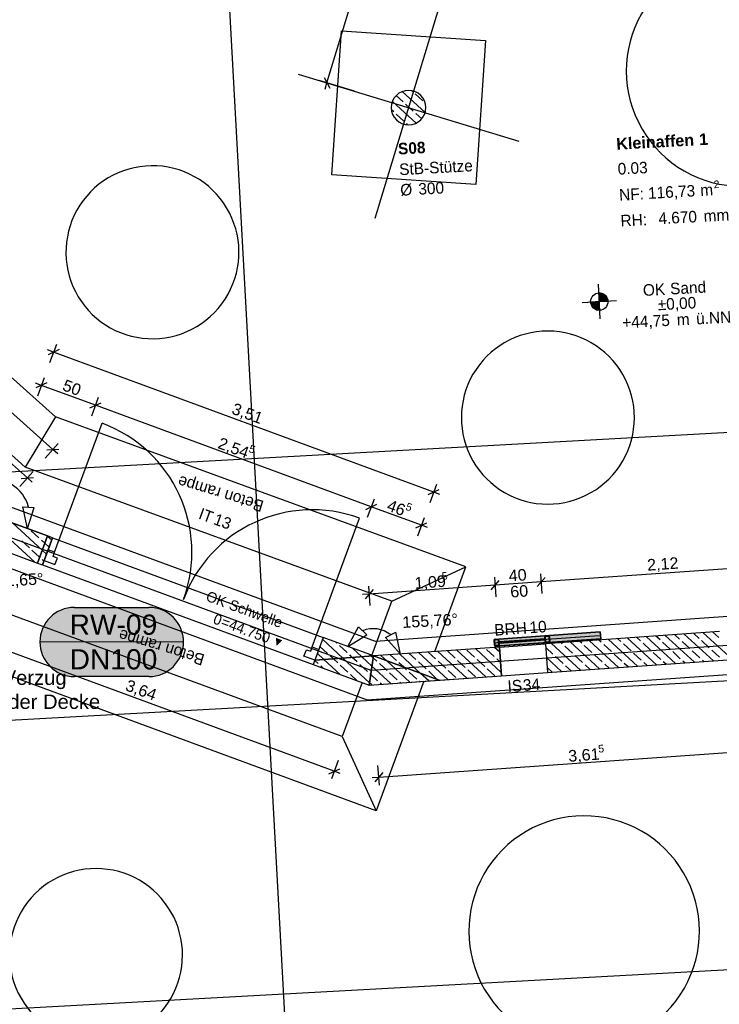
# Model space of a CAD drawing. Extents: x -181 to 1388, y 138 to 979.
# Tile 66 of 82: x 805 to 926, y 466 to 637. Entities that reach past the tile are written whole.
import ezdxf
from ezdxf.lldxf.tags import DXFTag

# ---------------------------------------------------------------- set-up
doc = ezdxf.new("R2010")
doc.units = 0
doc.layers.get('0').update_dxf_attribs({"lineweight": 25})
for name, color, linetype, lineweight, true_color in [('01 Allgemein Beschriftung', 7, 'Continuous', 25, 0x848484), ('01 Höhen im Gebäude - Basis', 7, 'Continuous', 25, 0x848484), ('01AFU Allgemein Bemaßung', 7, 'Continuous', 25, 0x848484), ('20 Dach Stb-Decke', 7, 'Continuous', 25, 0x848484), ('20 Fundament', 7, 'Continuous', 25, 0x848484), ('20 Höhen Schwellen', 7, 'Continuous', 25, 0x848484), ('20 Innenwände', 7, 'Continuous', 25, 0x848484), ('20 Platzbedarf Schieber', 7, 'Continuous', 25, 0x848484), ('20 Räume Innen', 7, 'Continuous', 25, 0x848484), ('20 Schieber', 7, 'Continuous', 25, 0x848484), ('20 Stützen', 7, 'Continuous', 25, 0x848484), ('20 Stützen - Beschriftung', 7, 'Continuous', 25, 0x848484), ('A-0', 7, 'Continuous', 25, 0x848484), ('S_Mass', 150, 'Continuous', 25, 0x007fff)]:
    doc.layers.add(name, color=color, linetype=linetype, lineweight=lineweight, true_color=true_color)
doc.layers.add('02 Raster Gebäude', color=7, linetype='Continuous', lineweight=25)
doc.layers.add('X_Text', color=7, linetype='Continuous', lineweight=25)
doc.styles.get("Standard").update_dxf_attribs({"font": 'arial.ttf'})
tags = doc.linetypes.add('Raster', pattern=[0.2, 0.1, -0.05, 0, -0.05]).pattern_tags.tags
tags[10:11] = [DXFTag(74, 4), DXFTag(75, 0), DXFTag(340, '0'), DXFTag(46, 1.0), DXFTag(50, 0.0), DXFTag(44, 0.0), DXFTag(45, 0.0)]
tags[8:9] = [DXFTag(74, 4), DXFTag(75, 0), DXFTag(340, '0'), DXFTag(46, 1.0), DXFTag(50, 0.0), DXFTag(44, 0.0), DXFTag(45, 0.0)]
tags[6:7] = [DXFTag(74, 4), DXFTag(75, 0), DXFTag(340, '0'), DXFTag(46, 1.0), DXFTag(50, 0.0), DXFTag(44, 0.0), DXFTag(45, 0.0)]
tags[4:5] = [DXFTag(74, 4), DXFTag(75, 0), DXFTag(340, '0'), DXFTag(46, 1.0), DXFTag(50, 0.0), DXFTag(44, 0.0), DXFTag(45, 0.0)]
tags = doc.linetypes.add('Strichlinie eng', pattern=[0.115, 0.075, -0.04]).pattern_tags.tags
tags[6:7] = [DXFTag(74, 4), DXFTag(75, 0), DXFTag(340, '0'), DXFTag(46, 1.0), DXFTag(50, 0.0), DXFTag(44, 0.0), DXFTag(45, 0.0)]
tags[4:5] = [DXFTag(74, 4), DXFTag(75, 0), DXFTag(340, '0'), DXFTag(46, 1.0), DXFTag(50, 0.0), DXFTag(44, 0.0), DXFTag(45, 0.0)]
tags = doc.linetypes.add('Strichpunktx2', pattern=[2, 1, -0.5, 0, -0.5]).pattern_tags.tags
tags[10:11] = [DXFTag(74, 4), DXFTag(75, 0), DXFTag(340, '0'), DXFTag(46, 1.0), DXFTag(50, 0.0), DXFTag(44, 0.0), DXFTag(45, 0.0)]
tags[8:9] = [DXFTag(74, 4), DXFTag(75, 0), DXFTag(340, '0'), DXFTag(46, 1.0), DXFTag(50, 0.0), DXFTag(44, 0.0), DXFTag(45, 0.0)]
tags[6:7] = [DXFTag(74, 4), DXFTag(75, 0), DXFTag(340, '0'), DXFTag(46, 1.0), DXFTag(50, 0.0), DXFTag(44, 0.0), DXFTag(45, 0.0)]
tags[4:5] = [DXFTag(74, 4), DXFTag(75, 0), DXFTag(340, '0'), DXFTag(46, 1.0), DXFTag(50, 0.0), DXFTag(44, 0.0), DXFTag(45, 0.0)]
tags = doc.linetypes.add('Öffnungslinie Tür Fenster', pattern=[0.115, 0.075, -0.04]).pattern_tags.tags
tags[6:7] = [DXFTag(74, 4), DXFTag(75, 0), DXFTag(340, '0'), DXFTag(46, 1.0), DXFTag(50, 0.0), DXFTag(44, 0.0), DXFTag(45, 0.0)]
tags[4:5] = [DXFTag(74, 4), DXFTag(75, 0), DXFTag(340, '0'), DXFTag(46, 1.0), DXFTag(50, 0.0), DXFTag(44, 0.0), DXFTag(45, 0.0)]

# ---------------------------------------------------------------- blocks, each defined once
blk = doc.blocks.new('Referenz-A07F5V09WF')
at = {"layer": '01 Höhen im Gebäude - Basis', "lineweight": -2}
for p, q in [((905.21, 585.16), (904.89, 591.15)), ((902.06, 587.99), (908.05, 588.31))]:
    blk.add_line(p, q, dxfattribs=at)
blk.add_circle((905.05, 588.15), 1.5, dxfattribs=at)
for points in [[(905.05, 588.15), (904.97, 589.65), (905.05, 589.64)], [(905.05, 588.15), (905.05, 589.64), (905.55, 588.18)], [(905.55, 588.18), (905.05, 589.64), (905.55, 589.57)], [(905.55, 588.18), (905.55, 589.57), (906.06, 588.21)], [(906.06, 588.21), (905.55, 589.57), (906.06, 589.27)], [(906.06, 588.21), (906.06, 589.27), (906.41, 588.23)], [(906.41, 588.23), (906.06, 589.27), (906.41, 588.8)], [(903.7, 587.51), (903.56, 588.07), (903.7, 588.08)], [(904.05, 587.04), (903.7, 588.08), (904.05, 588.1)], [(903.7, 587.51), (903.7, 588.08), (904.05, 587.04)], [(904.55, 586.74), (904.05, 588.1), (904.55, 588.13)], [(904.05, 587.04), (904.05, 588.1), (904.55, 586.74)], [(905.05, 586.67), (904.55, 588.13), (905.05, 588.15)], [(904.55, 586.74), (904.55, 588.13), (905.05, 586.67)], [(905.05, 586.67), (905.05, 588.15), (905.13, 586.66)], [(906.41, 588.23), (906.41, 588.8), (906.55, 588.23)]]:
    blk.add_solid(points, dxfattribs=at)
at = {"layer": '01AFU Allgemein Bemaßung', "lineweight": -2}
for p, q in [((857.82, 626.06), (882.88, 708.68)), ((857.32, 627), (858.32, 625.13)), ((862.61, 624.61), (856.48, 626.47)), ((857.5, 624.99), (857.82, 626.06)), ((810.29, 562.49), (772.41, 596.43)), ((810.91, 580.7), (809.73, 577.5)), ((810.42, 579.38), (809.37, 579.77)), ((811.38, 579.82), (809.46, 578.93)), ((876.33, 555.11), (810.42, 579.38)), ((808.3, 573.62), (807.25, 574.01)), ((809.27, 574.07), (807.34, 573.18)), ((808.79, 574.94), (807.61, 571.75)), ((817.69, 570.17), (808.3, 573.62)), ((816.72, 569.72), (818.65, 570.61)), ((818.17, 571.49), (817, 568.29)), ((865.5, 552.57), (817.69, 570.17)), ((805.87, 557.56), (795.34, 567)), ((811.23, 563.54), (808.95, 561)), ((809.23, 562.43), (811.35, 562.55)), ((811.13, 561.74), (810.29, 562.49)), ((806.81, 558.61), (804.54, 556.07)), ((804.81, 557.5), (806.93, 557.62)), ((806.71, 556.81), (805.87, 557.56)), ((875.37, 554.67), (877.29, 555.56)), ((876.81, 556.43), (875.64, 553.24)), ((877.38, 554.72), (876.33, 555.11)), ((865.98, 553.89), (864.81, 550.69)), ((805.88, 548.79), (805.07, 552.57)), ((805.07, 552.57), (807.07, 552.47)), ((805.88, 548.79), (807.07, 552.47)), ((864.54, 552.12), (866.46, 553.01)), ((874.21, 549.36), (865.5, 552.57)), ((873.25, 548.92), (875.17, 549.8)), ((874.7, 550.68), (873.52, 547.48)), ((875.27, 548.97), (874.21, 549.36)), ((937.27, 542.51), (894.96, 539.53)), ((886.28, 538.17), (887.68, 539.77)), ((886.88, 540.37), (887.12, 536.97)), ((894.96, 539.53), (886.98, 538.97)), ((894.27, 538.73), (895.66, 540.33)), ((894.86, 540.93), (895.1, 537.53)), ((865.81, 538.23), (864.42, 536.63)), ((865.02, 538.83), (865.26, 535.43)), ((886.98, 538.97), (865.12, 537.43)), ((865.12, 537.43), (863.99, 537.35)), ((859.08, 506.72), (790.81, 531.85)), ((861.44, 528.34), (863.28, 531.73)), ((863.28, 531.73), (864.73, 530.36)), ((861.44, 528.34), (864.73, 530.36)), ((867.98, 529.89), (869.75, 530.81)), ((870.58, 527.04), (867.98, 529.89)), ((870.58, 527.04), (869.75, 530.81)), ((866.81, 505.69), (938.97, 510.77)), ((858.12, 506.27), (860.05, 507.16)), ((859.77, 508.59), (858.6, 505.4)), ((866.91, 504.29), (866.67, 507.69)), ((860.14, 506.33), (859.08, 506.72)), ((865.69, 505.61), (866.81, 505.69)), ((867.51, 506.49), (866.12, 504.89))]:
    blk.add_line(p, q, dxfattribs=at)
for centre, major_axis, end_param in [((799.96, 550.97), (6.11, 1.55), 1.56137), ((865.87, 526.71), (3, 3.65), 1.092907)]:
    blk.add_ellipse(centre, major_axis=major_axis, ratio=1, start_param=0, end_param=end_param, dxfattribs=at)
at = {"layer": '02 Raster Gebäude', "linetype": 'Raster', "lineweight": -2, "ltscale": 56.250004}
for p, q in [((824.07, 946.89), (861.14, 269.77)), ((1017.98, 570.37), (313.64, 531.81)), ((1014.35, 527.11), (315.39, 488.85)), ((1010.16, 476.81), (317.41, 438.88))]:
    blk.add_line(p, q, dxfattribs=at)
at = {"layer": '02 Raster Gebäude', "linetype": 'Strichpunktx2', "lineweight": -2, "ltscale": 56.250004}
for p, q in [((866.18, 602.63), (877.79, 640.91)), ((852.84, 627.57), (891.12, 615.96)), ((865.51, 524.17), (798.17, 548.97)), ((937.67, 529.25), (865.51, 524.17))]:
    blk.add_line(p, q, dxfattribs=at)
at = {"layer": '20 Dach Stb-Decke', "linetype": 'Öffnungslinie Tür Fenster', "lineweight": -2, "ltscale": 56.250004}
for centre, major_axis in [((929.73, 628.14), (1.24, 19.96)), ((827.56, 596.7), (0.76, 14.98)), ((827.56, 596.7), (-0.76, -14.98)), ((896.13, 568.03), (1.01, 14.97)), ((896.13, 568.03), (-1.01, -14.97)), ((902.42, 478.99), (1.21, 19.96)), ((902.42, 478.99), (-1.21, -19.96)), ((817.77, 474.84), (1.01, 14.97)), ((817.77, 474.84), (-1.01, -14.97))]:
    blk.add_ellipse(centre, major_axis=major_axis, ratio=1, start_param=0, end_param=3.141593, dxfattribs=at)
at = {"layer": '20 Fundament', "linetype": 'Öffnungslinie Tür Fenster', "lineweight": -2, "ltscale": 56.250004}
for p, q in [((858.67, 610.14), (860.35, 635.08)), ((860.35, 635.08), (885.3, 633.4)), ((885.3, 633.4), (883.61, 608.45)), ((883.61, 608.45), (858.67, 610.14)), ((810.73, 568.17), (768.49, 606.03)), ((805.49, 559.44), (765.29, 595.47)), ((810.73, 568.17), (805.49, 559.44)), ((881.93, 542.13), (810.73, 568.17)), ((869.08, 536.18), (805.49, 559.44)), ((866.23, 529.24), (801.27, 553.15)), ((798.11, 543.66), (864.79, 519.11)), ((869.08, 536.18), (881.93, 542.13)), ((876.53, 527.46), (881.93, 542.13)), ((865.63, 526.79), (869.08, 536.18)), ((860.45, 512.72), (799.29, 535.23)), ((938.39, 534.32), (866.23, 529.24)), ((864.79, 519.11), (936.95, 524.19)), ((866.38, 499.88), (802.21, 523.5)), ((863.9, 522.1), (860.45, 512.72)), ((874.64, 522.31), (866.38, 499.88)), ((860.45, 512.72), (866.38, 499.88))]:
    blk.add_line(p, q, dxfattribs=at)
at = {"layer": '20 Innenwände', "lineweight": -2}
for p, q in [((810.6, 544.71), (818.83, 567.04)), ((807.08, 543.02), (799.58, 549.93)), ((807.08, 543.02), (799.58, 549.93)), ((799.96, 550.97), (809.35, 547.51)), ((808.43, 545.03), (803.35, 549.72)), ((808.43, 545.03), (803.35, 549.72)), ((855.27, 528.26), (863.49, 550.6)), ((807.86, 547.2), (806.53, 548.42)), ((807.86, 547.2), (806.53, 548.42)), ((798.24, 546.28), (807.62, 542.82)), ((806.23, 545.44), (804.91, 546.66)), ((806.23, 545.44), (804.91, 546.66)), ((808.88, 546.25), (808.3, 546.79)), ((808.88, 546.25), (808.3, 546.79)), ((809.33, 547.47), (809.25, 547.55)), ((809.33, 547.47), (809.25, 547.55)), ((810.09, 546.78), (809.33, 547.47)), ((810.24, 547.19), (809.35, 547.51)), ((810.24, 547.19), (809.48, 545.12)), ((810.24, 547.19), (857.16, 529.91)), ((807.99, 543.82), (806.67, 545.03)), ((807.99, 543.82), (806.67, 545.03)), ((809.19, 544.34), (808.43, 545.03)), ((809.48, 545.12), (808.79, 543.25)), ((809.48, 545.12), (808.79, 543.25)), ((809.62, 545.57), (808.88, 546.25)), ((810.6, 544.71), (809.48, 545.12)), ((810.33, 543.96), (810.6, 544.71)), ((807.99, 543.81), (807.99, 543.82)), ((808.74, 543.12), (808.43, 543.4)), ((808.79, 543.25), (808.51, 542.49)), ((808.79, 543.25), (810.66, 542.55)), ((811.08, 543.68), (810.33, 543.96)), ((810.66, 542.55), (811.08, 543.68)), ((807.62, 542.82), (808.51, 542.49)), ((808.51, 542.49), (855.43, 525.22)), ((925.88, 530.93), (895.72, 528.81)), ((857.16, 529.91), (856.4, 527.85)), ((860.58, 526.33), (857.04, 529.6)), ((865.87, 526.71), (857.16, 529.91)), ((902.01, 528.94), (901.7, 529.23)), ((908.39, 524.69), (903.34, 529.34)), ((905.4, 529.07), (904.99, 529.46)), ((911.68, 524.92), (906.63, 529.57)), ((908.79, 529.21), (908.28, 529.69)), ((914.97, 525.15), (909.92, 529.81)), ((912.18, 529.35), (911.57, 529.92)), ((918.26, 525.38), (913.21, 530.04)), ((915.58, 529.49), (914.85, 530.15)), ((921.55, 525.61), (916.5, 530.27)), ((918.97, 529.62), (918.14, 530.38)), ((920.73, 528), (919.41, 529.22)), ((924.84, 525.84), (919.79, 530.5)), ((922.36, 529.76), (921.43, 530.62)), ((924.12, 528.14), (922.8, 529.36)), ((928.13, 526.07), (923.08, 530.73)), ((925.75, 529.9), (924.72, 530.85)), ((853.83, 526.66), (854.25, 527.79)), ((854.25, 527.79), (855, 527.51)), ((855, 527.51), (855.27, 528.26)), ((855.27, 528.26), (856.4, 527.85)), ((856.4, 527.85), (855.71, 525.97)), ((856.4, 527.85), (855.71, 525.97)), ((857.92, 527.15), (856.6, 528.37)), ((859.55, 528.91), (859.34, 529.11)), ((861.31, 527.29), (859.99, 528.51)), ((863.87, 526.56), (862.29, 528.02)), ((887.73, 528.24), (865.87, 526.71)), ((880.04, 526.35), (878.71, 527.57)), ((885.37, 523.07), (880.32, 527.72)), ((883.43, 526.49), (882.1, 527.71)), ((888.04, 523.86), (883.61, 527.95)), ((886.82, 526.62), (885.5, 527.84)), ((887.8, 527.35), (886.89, 528.18)), ((887.73, 528.24), (895.72, 528.81)), ((887.73, 528.24), (888.09, 523.26)), ((895.72, 528.81), (896.07, 523.82)), ((896.99, 527.04), (895.76, 528.17)), ((901.81, 524.22), (896.76, 528.88)), ((898.62, 528.8), (898.41, 529)), ((900.38, 527.17), (899.06, 528.39)), ((905.1, 524.45), (900.05, 529.11)), ((903.78, 527.31), (902.45, 528.53)), ((907.17, 527.45), (905.84, 528.67)), ((910.56, 527.59), (909.23, 528.81)), ((913.95, 527.72), (912.63, 528.94)), ((917.34, 527.86), (916.02, 529.08)), ((922.5, 526.37), (921.17, 527.59)), ((925.89, 526.51), (924.56, 527.73)), ((855.71, 525.97), (853.83, 526.66)), ((855.71, 525.97), (855.43, 525.22)), ((856.3, 525.39), (855.7, 525.94)), ((857.29, 526.1), (856.14, 527.16)), ((860.12, 523.5), (857.29, 526.1)), ((858.94, 526.22), (858.36, 526.74)), ((859.69, 525.52), (858.94, 526.22)), ((865.21, 522.06), (860.58, 526.33)), ((862.22, 526.45), (861.76, 526.88)), ((863.08, 525.66), (862.22, 526.45)), ((865.62, 524.95), (863.87, 526.56)), ((865.51, 526.68), (865.23, 526.94)), ((865.83, 526.39), (865.51, 526.68)), ((866.47, 525.8), (865.83, 526.39)), ((868.18, 525.86), (867.16, 526.8)), ((872.21, 522.14), (868.18, 525.86)), ((869.86, 525.94), (868.8, 526.91)), ((874.07, 523.69), (870.45, 527.03)), ((873.25, 526.07), (872.09, 527.14)), ((878.79, 522.6), (873.74, 527.26)), ((876.64, 526.21), (875.38, 527.37)), ((882.08, 522.83), (877.03, 527.49)), ((878.41, 524.58), (877.09, 525.8)), ((881.8, 524.72), (880.48, 525.94)), ((885.19, 524.86), (883.87, 526.08)), ((887.92, 525.61), (887.26, 526.22)), ((898.52, 523.99), (895.88, 526.43)), ((896.07, 523.82), (937.31, 526.72)), ((898.76, 525.41), (897.43, 526.63)), ((902.15, 525.55), (900.82, 526.77)), ((905.54, 525.68), (904.22, 526.9)), ((908.93, 525.82), (907.61, 527.04)), ((912.32, 525.96), (911, 527.18)), ((915.71, 526.1), (914.39, 527.32)), ((919.1, 526.23), (917.78, 527.45)), ((919.9, 525.5), (919.55, 525.83)), ((923.19, 525.73), (922.94, 525.96)), ((855.43, 525.22), (865.15, 521.64)), ((857.17, 524.58), (856.74, 524.98)), ((861.45, 523.9), (860.13, 525.12)), ((864.84, 524.03), (863.52, 525.25)), ((868.92, 521.91), (865.62, 524.95)), ((868.24, 524.17), (866.91, 525.39)), ((871.13, 524.77), (870.3, 525.53)), ((871.63, 524.31), (871.13, 524.77)), ((875.02, 524.45), (873.69, 525.67)), ((880.17, 522.96), (878.85, 524.18)), ((883.56, 523.09), (882.24, 524.31)), ((886.96, 523.23), (885.63, 524.45)), ((896.88, 523.88), (896.01, 524.68)), ((900.17, 524.11), (899.2, 525)), ((903.46, 524.34), (902.59, 525.14)), ((906.75, 524.57), (905.98, 525.28)), ((910.04, 524.8), (909.37, 525.41)), ((913.33, 525.03), (912.76, 525.55)), ((916.62, 525.26), (916.15, 525.69)), ((863.06, 522.41), (861.89, 523.49)), ((865.15, 521.64), (888.09, 523.26)), ((865.42, 523.51), (865.28, 523.63)), ((866.61, 522.41), (865.42, 523.51)), ((870, 522.54), (868.68, 523.76)), ((873.39, 522.68), (872.07, 523.9)), ((875.5, 522.37), (874.07, 523.69)), ((876.78, 522.82), (875.46, 524.04)), ((888.09, 523.26), (896.07, 523.82)), ((865.63, 521.68), (865.21, 522.06)), ((867.28, 521.79), (867.05, 522)), ((870.56, 522.02), (870.44, 522.14)), ((873.85, 522.25), (873.83, 522.28))]:
    blk.add_line(p, q, dxfattribs=at)
for centre, major_axis in [((810.6, 544.71), (22.33, -8.22)), ((855.27, 528.26), (8.22, 22.33))]:
    blk.add_ellipse(centre, major_axis=major_axis, ratio=1, start_param=0, end_param=1.570796, dxfattribs=at)
at = {"layer": '20 Platzbedarf Schieber', "linetype": 'Strichlinie eng', "lineweight": -2, "ltscale": 56.250004}
for p, q in [((886.82, 529.58), (905.22, 530.88)), ((886.91, 528.39), (886.82, 529.58)), ((905.3, 529.68), (886.91, 528.39)), ((905.22, 530.88), (905.3, 529.68))]:
    blk.add_line(p, q, dxfattribs=at)
at = {"layer": '20 Platzbedarf Schieber', "lineweight": -2}
for points in [[(886.91, 528.39), (886.82, 529.58), (886.91, 529.59)], [(905.22, 529.67), (886.91, 529.59), (905.22, 530.88)], [(886.91, 528.39), (886.91, 529.59), (905.22, 529.67)], [(905.22, 529.67), (905.22, 530.88), (905.3, 529.68)]]:
    blk.add_solid(points, dxfattribs=at)
at = {"layer": '20 Schieber', "lineweight": -2}
for p, q in [((886.82, 529.58), (896.3, 530.25)), ((886.91, 528.39), (886.82, 529.58)), ((886.89, 528.59), (886.84, 529.38)), ((886.99, 528.59), (886.94, 529.39)), ((887.02, 529.6), (887.42, 529.63)), ((887.03, 529.5), (887.43, 529.53)), ((887.54, 529.43), (887.59, 528.64)), ((887.64, 529.44), (887.69, 528.64)), ((895.64, 529.7), (887.66, 529.14)), ((887.67, 528.94), (895.65, 529.5)), ((895.67, 529.2), (895.62, 530)), ((895.65, 529.5), (895.64, 529.7)), ((895.77, 529.21), (895.72, 530.01)), ((895.8, 530.22), (896.2, 530.24)), ((895.81, 530.12), (896.21, 530.14)), ((896.3, 530.25), (896.39, 529.05)), ((896.31, 530.05), (896.37, 529.25)), ((896.41, 530.06), (896.47, 529.26)), ((886.91, 528.39), (896.39, 529.05)), ((887.5, 528.53), (887.1, 528.5)), ((887.51, 528.43), (887.11, 528.4)), ((887.66, 529.14), (887.67, 528.94)), ((896.28, 529.15), (895.88, 529.12)), ((896.29, 529.05), (895.89, 529.02))]:
    blk.add_line(p, q, dxfattribs=at)
at = {"layer": '20 Schieber', "linetype": 'Strichpunktx2', "lineweight": -2, "ltscale": 56.250004}
for p, q in [((886.87, 528.98), (905.05, 530.26)), ((887.27, 529.01), (895.94, 529.62))]:
    blk.add_line(p, q, dxfattribs=at)
at = {"layer": '20 Schieber', "linetype": 'ByBlock', "lineweight": -2, "ltscale": 56.250004}
for p, q in [((887.02, 529.6), (887.02, 529.6)), ((887.03, 529.5), (887.03, 529.5)), ((895.8, 530.22), (895.8, 530.22)), ((895.81, 530.12), (895.81, 530.12))]:
    blk.add_line(p, q, dxfattribs=at)
at = {"layer": '20 Schieber', "lineweight": -2}
for centre, major_axis in [((887.04, 529.4), (-0.014, 0.2)), ((887.04, 529.4), (-0.007, 0.0998)), ((887.44, 529.43), (0.2, 0.014)), ((887.44, 529.43), (0.0998, 0.007)), ((895.82, 530.02), (-0.014, 0.2)), ((895.82, 530.02), (-0.007, 0.0998)), ((895.87, 529.22), (-0.0998, -0.007)), ((896.22, 530.04), (0.2, 0.014)), ((896.22, 530.04), (0.0998, 0.007)), ((896.27, 529.25), (0.007, -0.0998)), ((896.27, 529.25), (0.014, -0.2)), ((887.09, 528.6), (-0.2, -0.014)), ((887.09, 528.6), (-0.0998, -0.007)), ((887.49, 528.63), (0.007, -0.0998)), ((887.49, 528.63), (0.014, -0.2)), ((895.87, 529.22), (-0.2, -0.014))]:
    blk.add_ellipse(centre, major_axis=major_axis, ratio=1, start_param=0, end_param=1.570796, dxfattribs=at)
at = {"layer": '20 Stützen', "lineweight": -2}
for p, q in [((871.03, 622.79), (869.85, 623.88)), ((874.85, 620.9), (870.89, 624.55)), ((872.66, 624.56), (872.48, 624.73)), ((874.42, 622.93), (873.1, 624.15)), ((869.4, 621.03), (869.01, 621.39)), ((873.3, 619.07), (869.2, 622.85)), ((872.8, 621.17), (871.47, 622.39)), ((874.88, 622.51), (874.86, 622.53)), ((871.17, 619.4), (869.85, 620.62)), ((874.25, 619.82), (873.24, 620.76)), ((871.85, 618.78), (871.61, 619))]:
    blk.add_line(p, q, dxfattribs=at)
for major_axis in [(0, 3), (3, 0), (-3, 0), (0, -3)]:
    blk.add_ellipse((871.98, 621.77), major_axis=major_axis, ratio=1, start_param=0, end_param=1.570796, dxfattribs=at)
at = {"layer": 'A-0', "linetype": 'Continuous', "lineweight": -2, "ltscale": 312.5}
for p, q in [((905.55, 589.57), (904.97, 589.65)), ((904.97, 589.65), (905.05, 588.15)), ((906.06, 589.27), (905.55, 589.57)), ((906.41, 588.8), (906.06, 589.27)), ((905.05, 588.15), (903.56, 588.07)), ((903.56, 588.07), (903.7, 587.51)), ((903.7, 587.51), (904.05, 587.04)), ((905.05, 588.15), (906.55, 588.23)), ((905.13, 586.66), (905.05, 588.15)), ((906.55, 588.23), (906.41, 588.8)), ((904.05, 587.04), (904.55, 586.74)), ((904.55, 586.74), (905.13, 586.66)), ((809.35, 547.51), (799.96, 550.97)), ((809.35, 547.51), (799.96, 550.97)), ((798.24, 546.28), (807.62, 542.82)), ((798.24, 546.28), (807.62, 542.82)), ((807.62, 542.82), (809.35, 547.51)), ((807.62, 542.82), (809.35, 547.51)), ((809.35, 547.51), (807.62, 542.82)), ((808.51, 542.49), (810.24, 547.19)), ((810.24, 547.19), (809.35, 547.51)), ((807.62, 542.82), (808.51, 542.49)), ((925.88, 530.93), (895.72, 528.81)), ((857.16, 529.91), (855.71, 525.99)), ((865.87, 526.71), (857.16, 529.91)), ((905.22, 530.88), (886.82, 529.58)), ((886.82, 529.58), (886.91, 528.39)), ((886.91, 528.39), (905.3, 529.68)), ((905.3, 529.68), (905.22, 530.88)), ((887.73, 528.24), (865.87, 526.71)), ((888.09, 523.26), (887.73, 528.24)), ((895.72, 528.81), (896.07, 523.82)), ((855.71, 525.99), (855.43, 525.22)), ((855.71, 525.99), (865.87, 526.71)), ((865.87, 526.71), (855.71, 525.99)), ((865.87, 526.71), (865.15, 521.64)), ((865.15, 521.64), (865.87, 526.71)), ((865.87, 526.71), (877.3, 522.5)), ((877.3, 522.5), (865.87, 526.71)), ((896.07, 523.82), (937.31, 526.72)), ((855.43, 525.22), (865.15, 521.64)), ((865.15, 521.64), (877.3, 522.5)), ((877.3, 522.5), (888.09, 523.26))]:
    blk.add_line(p, q, dxfattribs=at)
for major_axis in [(0, 3), (3, 0), (-3, 0), (0, -3)]:
    blk.add_ellipse((871.98, 621.77), major_axis=major_axis, ratio=1, start_param=0, end_param=1.570796, dxfattribs=at)
at = {"layer": '01 Allgemein Beschriftung', "lineweight": -2, "char_height": 2, "attachment_point": 1, "rotation": 163.1342}
for s, insert in [('{\\fCentury Gothic;rampe}', (839, 553.88)), ('{\\fCentury Gothic;Beton}', (846.43, 551.62)), ('{\\fCentury Gothic;rampe}', (828.74, 527.25)), ('{\\fCentury Gothic;Beton}', (836.17, 525))]:
    blk.add_mtext(s, dxfattribs=dict(at, insert=insert))
at = {"layer": '01 Höhen im Gebäude - Basis', "linetype": 'Continuous', "lineweight": -2, "ltscale": 40.625, "char_height": 2, "attachment_point": 1, "rotation": 3.06}
for s, insert in [('{\\fCentury Gothic;OK}', (912.56, 591.11)), ('{\\fCentury Gothic;Sand}', (917.27, 591.37)), ('{\\fCentury Gothic;±0,00}', (915.13, 588.63)), ('{\\fCentury Gothic;+44,75}', (908.98, 585.5)), ('{\\fCentury Gothic;m}', (918.43, 586)), ('{\\fCentury Gothic;ü.NN}', (921.78, 586.18))]:
    blk.add_mtext(s, dxfattribs=dict(at, insert=insert))
at = {"layer": '01AFU Allgemein Bemaßung', "linetype": 'ByBlock', "lineweight": -2, "ltscale": 40.625, "attachment_point": 1}
for s, insert, char_height, rotation in [('{\\fArial;50}', (812.49, 574.71), 2, 339.7889), ('{\\fArial;3,51}', (841.83, 570.64), 2, 339.7889), ('{\\fArial;2,54}', (839.42, 564.67), 2, 339.7889), ('{\\fArial;5}', (844.6, 563.34), 1.32, 339.7889), ('{\\fArial;46}', (868.74, 553.88), 2, 339.7889), ('{\\fArial;5}', (871.8, 553.33), 1.32, 339.7889), ('{\\fArial;2,12}', (913.27, 543.47), 2, 4.0256), ('{\\fArial;111,65°}', (798.95, 540.59), 2, 3.1332), ('{\\fArial;5}', (877.67, 541.21), 1.32, 4.0256), ('{\\fArial;40}', (889.27, 541.6), 2, 4.0256), ('{\\fArial;1,09}', (872.94, 540.33), 2, 4.0256), ('{\\fArial;60}', (889.54, 538.81), 2, 4.0256), ('{\\fArial;155,76°}', (870.83, 533.55), 2, 3.1332), ('{\\fArial;3,64}', (823.4, 522.68), 2, 339.7889), ('{\\fArial;3,61}', (899.59, 510.35), 2, 4.0256), ('{\\fArial;5}', (904.81, 511.26), 1.32, 4.0256)]:
    blk.add_mtext(s, dxfattribs=dict(at, insert=insert, char_height=char_height, rotation=rotation))
at = {"layer": '20 Höhen Schwellen', "lineweight": -2, "attachment_point": 1, "rotation": 339.7889}
for s, insert, char_height in [('{\\fCentury Gothic;OK}', (837.31, 538.02), 1.8), ('{\\fCentury Gothic;Schwelle}', (841.29, 536.56), 1.8), ('{\\fCentury Gothic;0}', (838.56, 534.1), 1.8), ('{\\fCentury Gothic;=}', (839.92, 533.6), 1.8), ('{\\fCentury Gothic;44.750}', (841.28, 533.1), 1.8), ('{\\fCentury Gothic;▼}', (848.68, 530.21), 1.5)]:
    blk.add_mtext(s, dxfattribs=dict(at, insert=insert, char_height=char_height))
at = {"layer": '20 Innenwände', "linetype": 'Continuous', "lineweight": -2, "ltscale": 56.250004, "char_height": 2, "attachment_point": 1}
for s, insert, rotation in [('{\\fCentury Gothic;IT}', (836.09, 552.43), 339.7889), ('{\\fCentury Gothic;13}', (838.68, 551.48), 339.7889), ('{\\fCentury Gothic;10}', (892.87, 532.63), 4.0256), ('{\\fCentury Gothic;BRH}', (886.77, 532.2), 4.0256), ('{\\fCentury Gothic;IS}', (889.07, 522.43), 4.0256), ('{\\fCentury Gothic;34}', (891.73, 522.62), 4.0256)]:
    blk.add_mtext(s, dxfattribs=dict(at, insert=insert, rotation=rotation))
at = {"layer": '20 Räume Innen', "linetype": 'Continuous', "lineweight": -2, "ltscale": 40.625, "attachment_point": 1, "rotation": 3.1332}
for s, insert, char_height in [('{\\fArial|b1|i0;Kleinaffen}', (907.94, 616.47), 2), ('{\\fArial|b1|i0;1}', (922.3, 617.25), 2), ('{\\fCentury Gothic;0.03}', (908.18, 612.14), 2), ('{\\fCentury Gothic;NF:}', (908.43, 607.63), 2), ('{\\fCentury Gothic;116,73}', (913.44, 607.94), 2), ('{\\fCentury Gothic;m}', (922.5, 608.44), 2), ('{\\fCentury Gothic;2}', (924.86, 609.11), 1.32), ('{\\fCentury Gothic;RH:}', (908.67, 603.15), 2), ('{\\fCentury Gothic;4.670}', (915.24, 603.54), 2), ('{\\fCentury Gothic;mm}', (923.08, 603.97), 2)]:
    blk.add_mtext(s, dxfattribs=dict(at, insert=insert, char_height=char_height))
at = {"layer": '20 Stützen - Beschriftung', "lineweight": -2, "char_height": 2, "attachment_point": 1, "rotation": 3.1332}
for s, insert in [('{\\fCentury Gothic|b1|i0;S08}', (870.09, 615.63)), ('{\\fCentury Gothic;StB-Stütze}', (870.29, 612.05)), ('{\\fCentury Gothic;Ø}', (870.48, 608.49)), ('{\\fCentury Gothic;300}', (873.61, 608.66))]:
    blk.add_mtext(s, dxfattribs=dict(at, insert=insert))

msp = doc.modelspace()

# ---------------------------------------------------------------- hatches: boundary and pattern name
at = {"layer": 'S_Mass', "true_color": 0xfefefe}
msp.add_hatch(color=7, dxfattribs=at).paths.add_polyline_path([(814.04, 523.13), (826.95, 523.13), (827.3, 523.14), (827.64, 523.17), (827.99, 523.22), (828.33, 523.29), (828.67, 523.38), (829, 523.49), (829.32, 523.62), (829.64, 523.77), (829.95, 523.94), (830.25, 524.12), (830.53, 524.32), (830.81, 524.54), (831.07, 524.77), (831.31, 525.02), (831.54, 525.28), (831.76, 525.55), (831.96, 525.84), (832.14, 526.13), (832.31, 526.44), (832.46, 526.76), (832.59, 527.08), (832.7, 527.41), (832.79, 527.75), (832.86, 528.09), (832.91, 528.44), (832.94, 528.78), (832.95, 529.13), (832.94, 529.48), (832.91, 529.83), (832.86, 530.17), (832.79, 530.52), (832.7, 530.85), (832.59, 531.18), (832.46, 531.51), (832.31, 531.83), (832.14, 532.13), (831.96, 532.43), (831.76, 532.72), (831.54, 532.99), (831.31, 533.25), (831.07, 533.5), (830.81, 533.73), (830.53, 533.95), (830.25, 534.15), (829.95, 534.33), (829.64, 534.49), (829.32, 534.64), (829, 534.77), (828.67, 534.88), (828.33, 534.97), (827.99, 535.04), (827.64, 535.09), (827.3, 535.12), (826.95, 535.13), (814.04, 535.13), (813.69, 535.12), (813.34, 535.09), (812.99, 535.04), (812.65, 534.97), (812.32, 534.88), (811.98, 534.77), (811.66, 534.64), (811.34, 534.49), (811.04, 534.33), (810.74, 534.15), (810.45, 533.95), (810.18, 533.73), (809.92, 533.5), (809.67, 533.25), (809.44, 532.99), (809.22, 532.72), (809.02, 532.43), (808.84, 532.13), (808.67, 531.83), (808.53, 531.51), (808.4, 531.18), (808.29, 530.85), (808.2, 530.52), (808.13, 530.17), (808.08, 529.83), (808.05, 529.48), (808.04, 529.13), (808.05, 528.78), (808.08, 528.44), (808.13, 528.09), (808.2, 527.75), (808.29, 527.41), (808.4, 527.08), (808.53, 526.76), (808.67, 526.44), (808.84, 526.13), (809.02, 525.84), (809.22, 525.55), (809.44, 525.28), (809.67, 525.02), (809.92, 524.77), (810.18, 524.54), (810.45, 524.32), (810.74, 524.12), (811.04, 523.94), (811.34, 523.77), (811.66, 523.62), (811.98, 523.49), (812.32, 523.38), (812.65, 523.29), (812.99, 523.22), (813.34, 523.17), (813.69, 523.14)])

# ---------------------------------------------------------------- linework, layer by layer
at = {"layer": 'S_Mass'}
for p, q in [((814.04, 535.13), (826.95, 535.13)), ((826.95, 523.13), (814.04, 523.13))]:
    msp.add_line(p, q, dxfattribs=at)
at = {"layer": 'S_Mass', "lineweight": 18}
msp.add_line((808.04, 529.13), (832.95, 529.13), dxfattribs=at)
at = {"layer": 'S_Mass'}
for centre, major_axis in [((814.04, 529.13), (0, 6)), ((826.95, 529.13), (6, 0)), ((814.04, 529.13), (-6, 0)), ((826.95, 529.13), (0, -6))]:
    msp.add_ellipse(centre, major_axis=major_axis, ratio=1, start_param=0, end_param=1.570796, dxfattribs=at)

# ---------------------------------------------------------------- block references
at = {"color": 8, "lineweight": 25, "ltscale": 1250, "true_color": 0x808080}
msp.add_blockref('Referenz-A07F5V09WF', (0, 0), dxfattribs=at)

# ---------------------------------------------------------------- texts
at = {"layer": 'S_Mass', "char_height": 3.5, "attachment_point": 1}
for s, insert in [('{\\fArial;RW-09}', (813.19, 533.88)), ('{\\fArial;DN100}', (813.19, 527.88))]:
    msp.add_mtext(s, dxfattribs=dict(at, insert=insert))
at = {"layer": 'X_Text', "ltscale": 0.25, "char_height": 2.5, "attachment_point": 1}
for s, insert in [('{\\fArial;RR9 Verzug}', (793.64, 524.19)), ('{\\fArial;unter der Decke}', (793.64, 520.02))]:
    msp.add_mtext(s, dxfattribs=dict(at, insert=insert))

doc.saveas('drawing.dxf')
